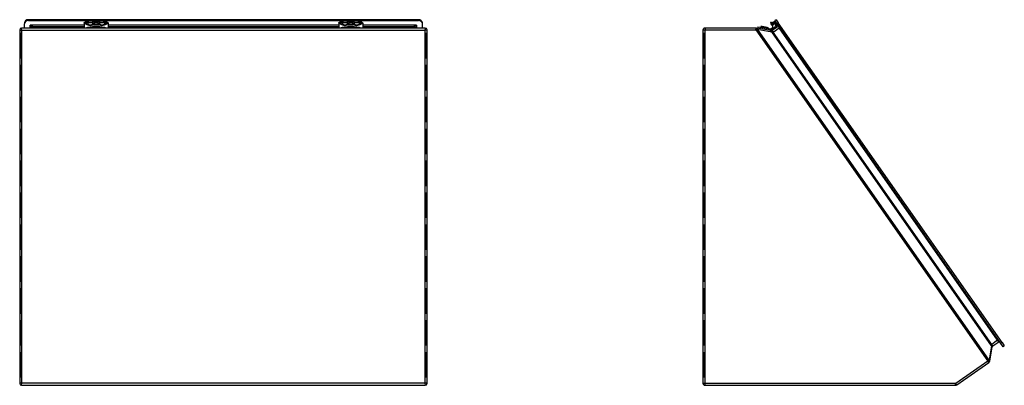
# Model space of a CAD drawing. Header units: inches. Extents: x 13 to 125, y 11 to 86.
# Tile 2 of 11: x 13 to 51, y 43 to 58. Entities that reach past the tile are written whole.
import ezdxf

# ---------------------------------------------------------------- set-up
doc = ezdxf.new("R2010")
doc.units = ezdxf.units.IN
doc.header["$MEASUREMENT"] = 0
doc.layers.add('Visible Edges(ANSI)', color=7, linetype='Continuous', lineweight=25)
doc.layers.add('Visible Tangent Edges(ANSI)', color=7, linetype='Continuous', lineweight=25)

msp = doc.modelspace()

# ---------------------------------------------------------------- linework, layer by layer
at = {"layer": 'Visible Edges(ANSI)'}
for p, q in [((12.99, 57.694), (12.99, 57.662)), ((12.99, 57.497), (12.99, 57.662)), ((28.463, 57.823), (13.148, 57.823)), ((13.148, 57.791), (28.463, 57.791)), ((15.333, 57.688), (15.439, 57.637)), ((15.333, 57.688), (15.333, 57.497)), ((15.407, 57.729), (15.478, 57.718)), ((15.521, 57.725), (15.435, 57.739)), ((15.439, 57.637), (15.478, 57.619)), ((15.726, 57.721), (15.884, 57.721)), ((15.868, 57.732), (15.742, 57.732)), ((16.175, 57.739), (16.089, 57.725)), ((16.133, 57.718), (16.204, 57.729)), ((16.133, 57.619), (16.171, 57.637)), ((16.171, 57.637), (16.278, 57.688)), ((16.278, 57.688), (16.278, 57.497)), ((25.333, 57.688), (25.439, 57.637)), ((25.333, 57.688), (25.333, 57.497)), ((25.407, 57.729), (25.478, 57.718)), ((25.521, 57.725), (25.435, 57.739)), ((25.439, 57.637), (25.478, 57.619)), ((25.726, 57.721), (25.884, 57.721)), ((25.868, 57.732), (25.742, 57.732)), ((26.175, 57.739), (26.089, 57.725)), ((26.133, 57.718), (26.204, 57.729)), ((26.133, 57.619), (26.171, 57.637)), ((26.171, 57.637), (26.278, 57.688)), ((26.278, 57.688), (26.278, 57.497)), ((28.62, 57.662), (28.62, 57.694)), ((28.62, 57.497), (28.62, 57.662)), ((42.329, 57.718), (42.294, 57.71)), ((42.329, 57.718), (42.387, 57.729)), ((42.35, 57.598), (42.33, 57.626)), ((42.379, 57.619), (42.35, 57.598)), ((42.379, 57.619), (42.405, 57.637)), ((42.434, 57.739), (42.387, 57.729)), ((42.405, 57.637), (42.479, 57.688)), ((42.507, 57.823), (42.462, 57.791)), ((42.553, 57.662), (42.462, 57.791)), ((42.479, 57.688), (42.513, 57.713)), ((42.507, 57.823), (42.598, 57.694)), ((51.337, 45.117), (42.553, 57.662)), ((51.382, 45.149), (42.598, 57.694)), ((12.805, 57.425), (12.805, 43.546)), ((12.83, 56.302), (12.83, 57.302)), ((12.83, 57.302), (12.83, 57.302)), ((12.83, 57.302), (12.83, 56.302)), ((28.733, 57.497), (12.877, 57.497)), ((13.25, 57.502), (13.25, 57.497)), ((15.703, 57.551), (15.706, 57.551)), ((15.703, 57.551), (15.703, 57.538)), ((15.706, 57.538), (15.706, 57.551)), ((15.905, 57.551), (15.905, 57.538)), ((15.905, 57.551), (15.907, 57.551)), ((15.907, 57.551), (15.907, 57.538)), ((25.703, 57.552), (25.706, 57.552)), ((25.703, 57.552), (25.703, 57.538)), ((25.706, 57.538), (25.706, 57.552)), ((25.905, 57.552), (25.905, 57.538)), ((25.905, 57.552), (25.907, 57.552)), ((25.907, 57.552), (25.907, 57.538)), ((28.36, 57.497), (28.36, 57.502)), ((28.78, 57.302), (28.78, 56.302)), ((28.78, 56.302), (28.78, 57.302)), ((28.797, 57.302), (28.797, 57.302)), ((28.805, 43.546), (28.805, 57.425)), ((39.636, 57.411), (39.636, 43.56)), ((39.661, 57.302), (39.661, 56.302)), ((39.661, 56.302), (39.661, 57.302)), ((39.661, 57.302), (39.661, 57.302)), ((41.712, 57.497), (39.722, 57.497)), ((41.728, 57.496), (41.727, 57.496)), ((41.728, 57.496), (41.741, 57.493)), ((42.314, 57.393), (41.741, 57.493)), ((41.794, 57.54), (41.784, 57.486)), ((41.794, 57.54), (42.259, 57.458)), ((41.917, 57.559), (41.914, 57.539)), ((41.914, 57.539), (41.954, 57.532)), ((41.957, 57.552), (41.917, 57.559)), ((41.957, 57.552), (41.95, 57.513)), ((41.956, 57.532), (41.96, 57.551)), ((41.956, 57.532), (42.152, 57.497)), ((41.957, 57.552), (41.96, 57.551)), ((42.156, 57.517), (41.96, 57.551)), ((42.156, 57.517), (42.152, 57.497)), ((42.159, 57.516), (42.152, 57.477)), ((42.155, 57.497), (42.195, 57.49)), ((42.156, 57.517), (42.159, 57.516)), ((42.198, 57.509), (42.159, 57.516)), ((42.198, 57.509), (42.195, 57.49)), ((42.285, 57.453), (42.259, 57.458)), ((42.34, 57.481), (42.308, 57.459)), ((42.327, 57.39), (42.314, 57.393)), ((42.372, 57.436), (42.34, 57.481)), ((42.34, 57.414), (42.372, 57.436)), ((42.586, 57.561), (42.35, 57.395)), ((12.813, 56.302), (12.813, 56.302)), ((28.78, 56.302), (28.78, 56.302)), ((39.654, 56.302), (39.653, 56.302)), ((12.83, 55.05), (12.83, 56.05)), ((12.83, 56.05), (12.83, 56.05)), ((12.83, 56.05), (12.83, 55.05)), ((28.78, 56.05), (28.78, 55.05)), ((28.78, 55.05), (28.78, 56.05)), ((28.78, 56.05), (28.78, 56.05)), ((39.661, 56.05), (39.661, 55.05)), ((39.661, 55.05), (39.661, 56.05)), ((39.661, 56.05), (39.661, 56.05)), ((12.83, 55.05), (12.83, 55.05)), ((28.78, 55.05), (28.78, 55.05)), ((39.661, 55.05), (39.661, 55.05)), ((12.83, 53.798), (12.83, 54.798)), ((12.83, 54.798), (12.83, 54.798)), ((12.83, 54.798), (12.83, 53.798)), ((28.78, 54.798), (28.78, 53.798)), ((28.78, 53.798), (28.78, 54.798)), ((28.78, 54.798), (28.78, 54.798)), ((39.661, 54.798), (39.661, 53.798)), ((39.661, 53.798), (39.661, 54.798)), ((39.661, 54.798), (39.661, 54.798)), ((12.83, 53.798), (12.83, 53.798)), ((28.78, 53.798), (28.78, 53.798)), ((39.661, 53.798), (39.661, 53.798)), ((12.83, 52.545), (12.83, 53.545)), ((12.83, 53.545), (12.83, 53.545)), ((12.83, 53.545), (12.83, 52.545)), ((28.78, 53.545), (28.78, 52.545)), ((28.78, 52.545), (28.78, 53.545)), ((28.78, 53.545), (28.78, 53.545)), ((39.661, 53.545), (39.661, 52.545)), ((39.661, 52.545), (39.661, 53.545)), ((39.661, 53.545), (39.661, 53.545)), ((12.83, 52.545), (12.83, 52.545)), ((12.83, 51.293), (12.83, 52.293)), ((12.83, 52.293), (12.83, 52.293)), ((12.83, 52.293), (12.83, 51.293)), ((28.78, 52.545), (28.78, 52.545)), ((28.78, 52.293), (28.78, 51.293)), ((28.78, 51.293), (28.78, 52.293)), ((28.78, 52.293), (28.78, 52.293)), ((39.661, 52.545), (39.661, 52.545)), ((39.661, 52.293), (39.661, 51.293)), ((39.661, 51.293), (39.661, 52.293)), ((39.661, 52.293), (39.661, 52.293)), ((12.83, 51.293), (12.83, 51.293)), ((28.78, 51.293), (28.78, 51.293)), ((39.661, 51.293), (39.661, 51.293)), ((12.83, 50.041), (12.83, 51.041)), ((12.83, 51.041), (12.83, 51.041)), ((12.83, 51.041), (12.83, 50.041)), ((28.78, 51.041), (28.78, 50.041)), ((28.78, 50.041), (28.78, 51.041)), ((28.78, 51.041), (28.78, 51.041)), ((39.661, 51.041), (39.661, 50.041)), ((39.661, 50.041), (39.661, 51.041)), ((39.661, 51.041), (39.661, 51.041)), ((12.83, 50.041), (12.83, 50.041)), ((28.78, 50.041), (28.78, 50.041)), ((39.661, 50.041), (39.661, 50.041)), ((12.83, 48.788), (12.83, 49.788)), ((12.83, 49.788), (12.83, 49.788)), ((12.83, 49.788), (12.83, 48.788)), ((28.78, 49.788), (28.78, 48.788)), ((28.78, 48.788), (28.78, 49.788)), ((28.78, 49.788), (28.78, 49.788)), ((39.661, 49.788), (39.661, 48.788)), ((39.661, 48.788), (39.661, 49.788)), ((39.661, 49.788), (39.661, 49.788)), ((12.83, 48.788), (12.83, 48.788)), ((28.78, 48.788), (28.78, 48.788)), ((39.661, 48.788), (39.661, 48.788)), ((12.83, 47.536), (12.83, 48.536)), ((12.83, 48.536), (12.83, 48.536)), ((12.83, 48.536), (12.83, 47.536)), ((28.78, 48.536), (28.78, 47.536)), ((28.78, 47.536), (28.78, 48.536)), ((28.78, 48.536), (28.78, 48.536)), ((39.661, 48.536), (39.661, 47.536)), ((39.661, 47.536), (39.661, 48.536)), ((39.661, 48.536), (39.661, 48.536)), ((12.83, 47.536), (12.83, 47.536)), ((12.83, 46.284), (12.83, 47.284)), ((12.83, 47.284), (12.83, 47.284)), ((12.83, 47.284), (12.83, 46.284)), ((28.78, 47.536), (28.78, 47.536)), ((28.78, 47.284), (28.78, 46.284)), ((28.78, 46.284), (28.78, 47.284)), ((28.78, 47.284), (28.78, 47.284)), ((39.661, 47.536), (39.661, 47.536)), ((39.661, 47.284), (39.661, 46.284)), ((39.661, 46.284), (39.661, 47.284)), ((39.661, 47.284), (39.661, 47.284)), ((12.83, 46.284), (12.83, 46.284)), ((12.83, 45.031), (12.83, 46.031)), ((12.83, 46.031), (12.83, 46.031)), ((12.83, 46.031), (12.83, 45.031)), ((28.78, 46.284), (28.78, 46.284)), ((28.78, 46.031), (28.78, 45.031)), ((28.78, 45.031), (28.78, 46.031)), ((28.78, 46.031), (28.78, 46.031)), ((39.661, 46.284), (39.661, 46.284)), ((39.661, 46.031), (39.661, 45.031)), ((39.661, 45.031), (39.661, 46.031)), ((39.661, 46.031), (39.661, 46.031)), ((12.83, 45.031), (12.83, 45.031)), ((28.78, 45.031), (28.78, 45.031)), ((39.661, 45.031), (39.661, 45.031)), ((50.903, 44.426), (51.002, 44.985)), ((51.002, 44.985), (51.004, 44.998)), ((51.017, 45.018), (51.253, 45.183)), ((51.427, 44.988), (51.337, 45.117)), ((51.382, 45.149), (51.472, 45.02)), ((51.427, 44.988), (51.472, 45.02)), ((12.83, 43.779), (12.83, 44.779)), ((12.83, 44.779), (12.83, 44.779)), ((12.83, 44.779), (12.83, 43.779)), ((28.78, 44.779), (28.78, 43.779)), ((28.78, 43.779), (28.78, 44.779)), ((28.78, 44.779), (28.78, 44.779)), ((39.661, 44.779), (39.661, 43.779)), ((39.661, 43.779), (39.661, 44.779)), ((39.661, 44.779), (39.661, 44.779)), ((49.61, 43.49), (50.86, 44.365)), ((50.868, 44.37), (50.86, 44.365)), ((12.83, 43.779), (12.83, 43.779)), ((28.78, 43.779), (28.78, 43.779)), ((39.661, 43.779), (39.661, 43.779)), ((12.877, 43.474), (28.733, 43.474)), ((39.722, 43.474), (49.561, 43.474))]:
    msp.add_line(p, q, dxfattribs=at)
for centre, radius, start, end in [((42.514, 57.755), 0.225, 191.4998, 215), ((12.877, 57.425), 0.072, 90, 180), ((28.733, 57.425), 0.072, 0, 90), ((41.712, 57.411), 0.086, 80, 90), ((42.291, 57.484), 0.086, 260, 305), ((42.291, 57.484), 0.031, 260, 305), ((42.332, 57.421), 0.031, 299.6304, 305), ((42.568, 57.586), 0.031, 305, 35), ((51.035, 44.993), 0.031, 125, 130.3696), ((51.271, 45.158), 0.031, 35, 125), ((50.819, 44.441), 0.086, 306.0779, 350), ((12.877, 43.546), 0.072, 180, 270), ((28.733, 43.546), 0.072, 270, 0), ((49.561, 43.56), 0.086, 270, 305)]:
    msp.add_arc(centre, radius, start, end, dxfattribs=at)
for centre, major_axis, ratio, start_param, end_param in [((13.148, 57.694), (-0.157, 0), 0.819152, 4.712389, 6.283185), ((13.148, 57.662), (-0.157, 0), 0.819152, 4.712389, 6.283185), ((15.576, 57.741), (0.153, 0), 0.199364, 4.014257, 5.415089), ((15.576, 57.686), (0.153, 0), 0.573576, 4.014257, 5.415089), ((15.584, 57.74), (-0.0984, 0), 0.199364, 0.872665, 2.317525), ((15.742, 57.706), (0.134, 0), 0.199364, 1.570796, 2.317525), ((15.726, 57.706), (-0.0787, 0), 0.199364, 4.712389, 5.415089), ((15.726, 57.584), (0.0787, 0), 0.573576, 1.898848, 2.273497), ((15.868, 57.706), (0.134, 0), 0.199364, 0.824068, 1.570796), ((15.884, 57.706), (-0.0787, 0), 0.199364, 4.009689, 4.712389), ((15.884, 57.584), (0.0787, 0), 0.573576, 0.868096, 1.242744), ((16.034, 57.741), (0.153, 0), 0.199364, 4.009689, 5.410521), ((16.034, 57.686), (0.153, 0), 0.573576, 4.009689, 5.410521), ((16.026, 57.74), (-0.0984, 0), 0.199364, 0.824068, 2.268928), ((25.576, 57.741), (0.153, 0), 0.199364, 4.014257, 5.415089), ((25.576, 57.686), (0.153, 0), 0.573576, 4.014257, 5.415089), ((25.584, 57.74), (-0.0984, 0), 0.199364, 0.872665, 2.317525), ((25.742, 57.706), (0.134, 0), 0.199364, 1.570796, 2.317525), ((25.726, 57.706), (-0.0787, 0), 0.199364, 4.712389, 5.415089), ((25.726, 57.584), (0.0787, 0), 0.573576, 1.898848, 2.273497), ((25.868, 57.706), (0.134, 0), 0.199364, 0.824068, 1.570796), ((25.884, 57.706), (-0.0787, 0), 0.199364, 4.009689, 4.712389), ((25.884, 57.584), (0.0787, 0), 0.573576, 0.868096, 1.242744), ((26.034, 57.741), (0.153, 0), 0.199364, 4.009689, 5.410521), ((26.034, 57.686), (0.153, 0), 0.573576, 4.009689, 5.410521), ((26.026, 57.74), (-0.0984, 0), 0.199364, 0.824068, 2.268928), ((28.463, 57.694), (0.157, 0), 0.819152, 0, 1.570796), ((28.463, 57.662), (0.157, 0), 0.819152, 0, 1.570796), ((15.805, 57.458), (-0.472, 0), 0.173648, 3.640143, 5.784635), ((15.805, 57.534), (-0.143, 0), 0.173648, 5.512224, 6.175444), ((15.805, 57.534), (0.143, 0), 0.173648, 0.799835, 2.341757), ((15.805, 57.534), (0.143, 0), 0.173648, 0.107741, 0.770961), ((25.805, 57.458), (-0.472, 0), 0.173648, 3.640143, 5.784635), ((25.805, 57.534), (-0.143, 0), 0.173648, 5.512224, 6.183575), ((25.805, 57.534), (0.143, 0), 0.173648, 0.799835, 2.341757), ((25.805, 57.534), (0.143, 0), 0.173648, 0.09961, 0.770961)]:
    msp.add_ellipse(centre, major_axis=major_axis, ratio=ratio, start_param=start_param, end_param=end_param, dxfattribs=at)
for points, knots in [([(15.333, 57.688), (15.335, 57.695), (15.338, 57.701), (15.343, 57.708), (15.344, 57.709), (15.346, 57.71)], [0, 0, 0, 0, 0.07827605, 0.07827605, 0.09746574, 0.09746574, 0.09746574, 0.09746574]), ([(15.346, 57.71), (15.351, 57.716), (15.358, 57.722), (15.373, 57.728), (15.38, 57.729), (15.393, 57.731), (15.4, 57.731), (15.407, 57.729)], [0, 0, 0, 0, 0.0940926, 0.0940926, 0.1556204, 0.1556204, 0.2180629, 0.2180629, 0.2180629, 0.2180629]), ([(15.397, 57.735), (15.396, 57.735), (15.394, 57.734), (15.391, 57.733), (15.39, 57.733), (15.387, 57.732), (15.385, 57.731), (15.382, 57.73), (15.38, 57.73), (15.376, 57.728), (15.374, 57.728), (15.373, 57.727)], [1.227126, 1.227126, 1.227126, 1.227126, 1.2580616, 1.2580616, 1.2889972, 1.2889972, 1.3199328, 1.3199328, 1.3508684, 1.3508684, 1.381804, 1.381804, 1.381804, 1.381804]), ([(15.435, 57.739), (15.427, 57.74), (15.418, 57.74), (15.405, 57.738), (15.401, 57.737), (15.397, 57.735)], [0, 0, 0, 0, 0.0875889, 0.0875889, 0.1357684, 0.1357684, 0.1357684, 0.1357684]), ([(16.213, 57.735), (16.21, 57.737), (16.206, 57.738), (16.193, 57.74), (16.184, 57.74), (16.175, 57.739)], [0.0360614, 0.0360614, 0.0360614, 0.0360614, 0.0738739, 0.0738739, 0.1442487, 0.1442487, 0.1442487, 0.1442487]), ([(16.204, 57.729), (16.217, 57.732), (16.229, 57.73), (16.25, 57.723), (16.259, 57.717), (16.265, 57.71)], [0, 0, 0, 0, 0.131248, 0.131248, 0.2609802, 0.2609802, 0.2609802, 0.2609802]), ([(16.238, 57.727), (16.236, 57.728), (16.234, 57.728), (16.23, 57.73), (16.229, 57.73), (16.225, 57.731), (16.224, 57.732), (16.221, 57.733), (16.219, 57.733), (16.216, 57.734), (16.215, 57.735), (16.213, 57.735)], [0.689079, 0.689079, 0.689079, 0.689079, 0.7200098, 0.7200098, 0.7509406, 0.7509406, 0.7818714, 0.7818714, 0.8128022, 0.8128022, 0.843733, 0.843733, 0.843733, 0.843733]), ([(16.265, 57.71), (16.266, 57.709), (16.267, 57.708), (16.272, 57.701), (16.275, 57.695), (16.278, 57.688)], [0.06426987, 0.06426987, 0.06426987, 0.06426987, 0.08345277, 0.08345277, 0.16170914, 0.16170914, 0.16170914, 0.16170914]), ([(25.333, 57.688), (25.335, 57.695), (25.338, 57.701), (25.343, 57.708), (25.344, 57.709), (25.346, 57.71)], [0, 0, 0, 0, 0.07827605, 0.07827605, 0.09746574, 0.09746574, 0.09746574, 0.09746574]), ([(25.346, 57.71), (25.351, 57.716), (25.358, 57.722), (25.373, 57.728), (25.38, 57.729), (25.393, 57.731), (25.4, 57.731), (25.407, 57.729)], [0, 0, 0, 0, 0.0940926, 0.0940926, 0.1556204, 0.1556204, 0.2180629, 0.2180629, 0.2180629, 0.2180629]), ([(25.397, 57.735), (25.396, 57.735), (25.394, 57.734), (25.391, 57.733), (25.39, 57.733), (25.387, 57.732), (25.385, 57.731), (25.382, 57.73), (25.38, 57.73), (25.376, 57.728), (25.374, 57.728), (25.373, 57.727)], [1.227126, 1.227126, 1.227126, 1.227126, 1.2580616, 1.2580616, 1.2889972, 1.2889972, 1.3199328, 1.3199328, 1.3508684, 1.3508684, 1.381804, 1.381804, 1.381804, 1.381804]), ([(25.435, 57.739), (25.427, 57.74), (25.418, 57.74), (25.405, 57.738), (25.401, 57.737), (25.397, 57.735)], [0, 0, 0, 0, 0.0875889, 0.0875889, 0.1357684, 0.1357684, 0.1357684, 0.1357684]), ([(26.213, 57.735), (26.21, 57.737), (26.206, 57.738), (26.193, 57.74), (26.184, 57.74), (26.175, 57.739)], [0.0360614, 0.0360614, 0.0360614, 0.0360614, 0.0738739, 0.0738739, 0.1442487, 0.1442487, 0.1442487, 0.1442487]), ([(26.204, 57.729), (26.217, 57.732), (26.229, 57.73), (26.25, 57.723), (26.259, 57.717), (26.265, 57.71)], [0, 0, 0, 0, 0.131248, 0.131248, 0.2609802, 0.2609802, 0.2609802, 0.2609802]), ([(26.238, 57.727), (26.236, 57.728), (26.234, 57.728), (26.23, 57.73), (26.229, 57.73), (26.225, 57.731), (26.224, 57.732), (26.221, 57.733), (26.219, 57.733), (26.216, 57.734), (26.215, 57.735), (26.213, 57.735)], [0.689079, 0.689079, 0.689079, 0.689079, 0.7200098, 0.7200098, 0.7509406, 0.7509406, 0.7818714, 0.7818714, 0.8128022, 0.8128022, 0.843733, 0.843733, 0.843733, 0.843733]), ([(26.265, 57.71), (26.266, 57.709), (26.267, 57.708), (26.272, 57.701), (26.275, 57.695), (26.278, 57.688)], [0.06426987, 0.06426987, 0.06426987, 0.06426987, 0.08345277, 0.08345277, 0.16170914, 0.16170914, 0.16170914, 0.16170914]), ([(42.479, 57.688), (42.479, 57.688), (42.479, 57.688), (42.479, 57.688), (42.479, 57.688), (42.479, 57.687), (42.479, 57.687), (42.483, 57.673), (42.487, 57.656), (42.488, 57.639), (42.49, 57.622), (42.488, 57.606), (42.485, 57.592), (42.478, 57.562), (42.463, 57.537), (42.445, 57.52), (42.435, 57.511), (42.425, 57.504), (42.415, 57.499), (42.404, 57.494), (42.394, 57.49), (42.383, 57.489), (42.378, 57.488), (42.374, 57.487), (42.369, 57.486), (42.359, 57.484), (42.35, 57.483), (42.34, 57.481)], [0, 0, 0, 0, 0.001818, 0.001818, 0.001818, 0.006426, 0.006426, 0.006426, 0.142838, 0.142838, 0.142838, 0.275958, 0.275958, 0.275958, 0.549189, 0.549189, 0.549189, 0.687473, 0.687473, 0.687473, 0.822419, 0.822419, 0.822419, 0.881613, 0.881613, 0.881613, 1, 1, 1, 1]), ([(42.387, 57.729), (42.398, 57.732), (42.409, 57.73), (42.43, 57.723), (42.44, 57.717), (42.45, 57.71)], [0, 0, 0, 0, 0.131248, 0.131248, 0.2609802, 0.2609802, 0.2609802, 0.2609802]), ([(42.48, 57.731), (42.472, 57.734), (42.465, 57.737), (42.449, 57.74), (42.441, 57.74), (42.434, 57.739)], [0, 0, 0, 0, 0.0738739, 0.0738739, 0.1442487, 0.1442487, 0.1442487, 0.1442487]), ([(42.45, 57.71), (42.452, 57.709), (42.454, 57.708), (42.464, 57.701), (42.471, 57.695), (42.479, 57.688)], [0.06426987, 0.06426987, 0.06426987, 0.06426987, 0.08345277, 0.08345277, 0.16170914, 0.16170914, 0.16170914, 0.16170914]), ([(42.513, 57.713), (42.513, 57.712), (42.513, 57.712), (42.513, 57.712), (42.513, 57.712), (42.514, 57.711), (42.514, 57.711), (42.519, 57.695), (42.526, 57.676), (42.529, 57.655), (42.533, 57.635), (42.533, 57.614), (42.531, 57.596), (42.526, 57.559), (42.511, 57.525), (42.489, 57.499), (42.484, 57.493), (42.479, 57.487), (42.473, 57.482)], [0, 0, 0, 0, 0.0018185, 0.0018185, 0.0018185, 0.0064256, 0.0064256, 0.0064256, 0.142838, 0.142838, 0.142838, 0.2759582, 0.2759582, 0.2759582, 0.5491887, 0.5491887, 0.5491887, 0.6145309, 0.6145309, 0.6145309, 0.6145309]), ([(42.513, 57.713), (42.504, 57.719), (42.495, 57.724), (42.484, 57.73), (42.482, 57.73), (42.48, 57.731)], [0, 0, 0, 0, 0.0901918, 0.0901918, 0.1097252, 0.1097252, 0.1097252, 0.1097252]), ([(39.722, 57.497), (39.716, 57.497), (39.71, 57.497), (39.694, 57.493), (39.686, 57.49), (39.67, 57.48), (39.663, 57.474), (39.65, 57.46), (39.645, 57.451), (39.638, 57.432), (39.636, 57.422), (39.636, 57.411)], [-0.06727535, -0.06727535, -0.06727535, -0.06727535, -0.05973193, -0.05973193, -0.04766247, -0.04766247, -0.03401046, -0.03401046, -0.01788406, -0.01788406, 0.00037714, 0.00037714, 0.00037714, 0.00037714]), ([(42.348, 57.394), (42.344, 57.392), (42.341, 57.391), (42.334, 57.39), (42.33, 57.39), (42.327, 57.39)], [0, 0, 0, 0, 0.0966261, 0.0966261, 0.1912155, 0.1912155, 0.1912155, 0.1912155]), ([(42.34, 57.481), (42.34, 57.481), (42.34, 57.481), (42.34, 57.481), (42.34, 57.481), (42.34, 57.481), (42.34, 57.481), (42.341, 57.481), (42.341, 57.481), (42.341, 57.482), (42.342, 57.483), (42.345, 57.487), (42.348, 57.49), (42.354, 57.497), (42.358, 57.501), (42.366, 57.51), (42.37, 57.516), (42.376, 57.527), (42.379, 57.534), (42.381, 57.548), (42.381, 57.554), (42.379, 57.567), (42.376, 57.574), (42.371, 57.582), (42.369, 57.585), (42.361, 57.591), (42.356, 57.594), (42.35, 57.598), (42.35, 57.598), (42.35, 57.598)], [0, 0, 0, 0, 0.0000244, 0.0000244, 0.0002197, 0.0002197, 0.001001, 0.001001, 0.0025635, 0.0025635, 0.0088135, 0.0088135, 0.0405291, 0.0405291, 0.0828331, 0.0828331, 0.1332183, 0.1332183, 0.1865912, 0.1865912, 0.2372244, 0.2372244, 0.2881546, 0.2881546, 0.3136302, 0.3136302, 0.3637363, 0.3637363, 0.3649961, 0.3649961, 0.3649961, 0.3649961]), ([(42.434, 57.454), (42.428, 57.451), (42.422, 57.449), (42.415, 57.447), (42.41, 57.445), (42.404, 57.443), (42.4, 57.442), (42.39, 57.44), (42.381, 57.438), (42.372, 57.436)], [0.7538296, 0.7538296, 0.7538296, 0.7538296, 0.8224191, 0.8224191, 0.8224191, 0.8816128, 0.8816128, 0.8816128, 1, 1, 1, 1]), ([(51.004, 44.998), (51.004, 44.999), (51.004, 45), (51.005, 45.002), (51.006, 45.005), (51.008, 45.008), (51.009, 45.01), (51.011, 45.012), (51.012, 45.013), (51.013, 45.015), (51.014, 45.016), (51.015, 45.016)], [0, 0, 0, 0, 0.0228352, 0.0228352, 0.0844939, 0.0844939, 0.1319236, 0.1319236, 0.168408, 0.168408, 0.1912107, 0.1912107, 0.1912107, 0.1912107]), ([(50.868, 44.37), (50.868, 44.371), (50.868, 44.371), (50.869, 44.371), (50.869, 44.371), (50.869, 44.371)], [-0.0009338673, -0.0009338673, -0.0009338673, -0.0009338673, -0.0004669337, -0.0004669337, 0, 0, 0, 0]), ([(39.636, 43.56), (39.636, 43.55), (39.638, 43.539), (39.645, 43.52), (39.65, 43.512), (39.663, 43.497), (39.67, 43.491), (39.686, 43.482), (39.694, 43.478), (39.71, 43.475), (39.716, 43.474), (39.722, 43.474)], [-0.00037714, -0.00037714, -0.00037714, -0.00037714, 0.01788407, 0.01788407, 0.03401046, 0.03401046, 0.04766247, 0.04766247, 0.05973193, 0.05973193, 0.06727535, 0.06727535, 0.06727535, 0.06727535])]:
    msp.add_open_spline(points, degree=3, knots=knots, dxfattribs=at)
at = {"layer": 'Visible Tangent Edges(ANSI)'}
for p, q in [((13.148, 57.791), (13.148, 57.823)), ((15.346, 57.71), (15.478, 57.647)), ((15.478, 57.718), (15.478, 57.647)), ((15.478, 57.619), (15.478, 57.647)), ((15.675, 57.647), (15.675, 57.718)), ((15.675, 57.647), (15.675, 57.619)), ((15.726, 57.721), (15.726, 57.658)), ((15.726, 57.63), (15.726, 57.658)), ((15.726, 57.658), (15.884, 57.658)), ((15.726, 57.63), (15.884, 57.63)), ((15.884, 57.658), (15.884, 57.721)), ((15.884, 57.658), (15.884, 57.63)), ((15.935, 57.718), (15.935, 57.647)), ((15.935, 57.619), (15.935, 57.647)), ((16.133, 57.718), (16.133, 57.647)), ((16.133, 57.647), (16.265, 57.71)), ((16.133, 57.619), (16.133, 57.647)), ((25.346, 57.71), (25.478, 57.647)), ((25.478, 57.718), (25.478, 57.647)), ((25.478, 57.619), (25.478, 57.647)), ((25.675, 57.647), (25.675, 57.718)), ((25.675, 57.647), (25.675, 57.619)), ((25.726, 57.721), (25.726, 57.658)), ((25.726, 57.63), (25.726, 57.658)), ((25.726, 57.658), (25.884, 57.658)), ((25.726, 57.63), (25.884, 57.63)), ((25.884, 57.658), (25.884, 57.721)), ((25.884, 57.658), (25.884, 57.63)), ((25.935, 57.718), (25.935, 57.647)), ((25.935, 57.619), (25.935, 57.647)), ((26.133, 57.718), (26.133, 57.647)), ((26.133, 57.647), (26.265, 57.71)), ((26.133, 57.619), (26.133, 57.647)), ((28.463, 57.823), (28.463, 57.791)), ((42.359, 57.647), (42.33, 57.626)), ((42.359, 57.647), (42.45, 57.71)), ((42.379, 57.619), (42.359, 57.647)), ((42.553, 57.662), (42.598, 57.694)), ((12.891, 57.411), (12.877, 57.497)), ((12.891, 43.56), (12.891, 57.411)), ((12.891, 57.411), (28.719, 57.411)), ((13.219, 57.497), (13.219, 57.604)), ((15.333, 57.604), (13.219, 57.604)), ((13.322, 57.497), (13.322, 57.561)), ((13.322, 57.561), (15.333, 57.561)), ((25.333, 57.604), (16.278, 57.604)), ((16.278, 57.561), (25.333, 57.561)), ((28.391, 57.604), (26.278, 57.604)), ((26.278, 57.561), (28.288, 57.561)), ((28.288, 57.561), (28.288, 57.497)), ((28.391, 57.604), (28.391, 57.497)), ((28.719, 57.411), (28.805, 57.425)), ((28.719, 57.411), (28.719, 43.56)), ((39.722, 57.497), (39.722, 57.425)), ((39.722, 57.425), (41.712, 57.425)), ((39.722, 43.546), (39.722, 57.425)), ((41.712, 57.497), (41.712, 57.425)), ((41.727, 57.496), (41.715, 57.425)), ((41.715, 57.425), (41.728, 57.496)), ((41.771, 57.452), (41.715, 57.425)), ((41.715, 57.425), (41.715, 57.425)), ((41.715, 57.425), (50.819, 44.424)), ((41.771, 57.452), (42.343, 57.351)), ((41.771, 57.452), (50.868, 44.459)), ((42.249, 57.404), (42.259, 57.458)), ((42.276, 57.399), (42.285, 57.453)), ((42.34, 57.414), (42.308, 57.459)), ((42.343, 57.351), (42.351, 57.345)), ((50.973, 45.026), (42.343, 57.351)), ((42.348, 57.394), (42.383, 57.331)), ((42.35, 57.395), (42.391, 57.336)), ((42.383, 57.331), (50.968, 45.071)), ((42.391, 57.336), (42.627, 57.502)), ((42.586, 57.561), (42.627, 57.502)), ((51.211, 45.242), (42.627, 57.502)), ((51.211, 45.242), (50.976, 45.077)), ((51.253, 45.183), (51.211, 45.242)), ((50.973, 45.026), (50.874, 44.468)), ((51.015, 45.016), (50.968, 45.071)), ((50.969, 45.036), (50.973, 45.026)), ((51.017, 45.018), (50.976, 45.077)), ((51.382, 45.149), (51.337, 45.117)), ((50.819, 44.424), (49.569, 43.549)), ((50.819, 44.424), (50.867, 44.458)), ((50.86, 44.365), (50.819, 44.424)), ((12.877, 43.474), (12.891, 43.56)), ((28.719, 43.56), (12.891, 43.56)), ((28.719, 43.56), (28.733, 43.474)), ((39.722, 43.474), (39.722, 43.546)), ((49.561, 43.546), (39.722, 43.546)), ((49.561, 43.474), (49.561, 43.546)), ((49.61, 43.49), (49.569, 43.549))]:
    msp.add_line(p, q, dxfattribs=at)
for centre, radius, start, end in [((42.514, 57.755), 0.189, 191.4998, 215), ((41.712, 57.411), 0.014, 80, 90), ((42.332, 57.421), 0.103, 299.6304, 305), ((51.035, 44.993), 0.103, 125, 130.3696), ((50.86, 44.47), 0.014, 306.0779, 350), ((49.561, 43.56), 0.014, 270, 305)]:
    msp.add_arc(centre, radius, start, end, dxfattribs=at)
for centre, major_axis, ratio, start_param, end_param in [((15.576, 57.714), (0.153, 0), 0.573576, 4.014257, 5.415089), ((15.726, 57.613), (-0.0787, 0), 0.573576, 4.712389, 5.415089), ((15.726, 57.584), (0.0787, 0), 0.573576, 1.570796, 1.898848), ((15.884, 57.613), (-0.0787, 0), 0.573576, 4.009689, 4.712389), ((15.884, 57.584), (0.0787, 0), 0.573576, 1.242744, 1.570796), ((16.034, 57.714), (0.153, 0), 0.573576, 4.009689, 5.410521), ((25.576, 57.714), (0.153, 0), 0.573576, 4.014257, 5.415089), ((25.726, 57.613), (-0.0787, 0), 0.573576, 4.712389, 5.415089), ((25.726, 57.584), (0.0787, 0), 0.573576, 1.570796, 1.898848), ((25.884, 57.613), (-0.0787, 0), 0.573576, 4.009689, 4.712389), ((25.884, 57.584), (0.0787, 0), 0.573576, 1.242744, 1.570796), ((26.034, 57.714), (0.153, 0), 0.573576, 4.009689, 5.410521), ((13.219, 57.586), (0.0305, -0.0862), 0.065937, 0.184397, 1.755193), ((13.219, 57.586), (0.103, -0.026), 0.16247, 0.041188, 1.611984), ((13.322, 57.502), (-0.072, 0), 0.819152, 4.712389, 6.283185), ((28.391, 57.586), (-0.103, -0.026), 0.16247, 4.671201, 6.241997), ((28.288, 57.502), (0.072, 0), 0.819152, 0, 1.570796), ((28.391, 57.586), (-0.0305, -0.0862), 0.065937, 4.527992, 6.098789), ((41.729, 57.423), (0.0125, 0.0709), 0.57735, 5.235988, 6.283185), ((42.301, 57.322), (0.0125, 0.0709), 0.57735, 5.235988, 6.283185), ((42.314, 57.319), (0.0125, 0.0709), 0.4815, 5.161128, 6.283185), ((42.568, 57.586), (0.0591, -0.0844), 0.300971, 0, 1.570796), ((51.271, 45.158), (-0.0591, 0.0844), 0.300971, 4.712389, 6.283185), ((50.933, 45.01), (0.0709, -0.0125), 0.4815, 0, 1.122058), ((50.931, 44.997), (0.0709, -0.0125), 0.57735, 0, 1.047198), ((50.832, 44.438), (0.0709, -0.0125), 0.57735, 0, 1.047198), ((50.827, 44.429), (0.0413, -0.059), 0.688296, 0, 1.570796), ((50.827, 44.43), (0.0424, -0.0582), 0.707044, 0, 1.557495)]:
    msp.add_ellipse(centre, major_axis=major_axis, ratio=ratio, start_param=start_param, end_param=end_param, dxfattribs=at)
for points, knots in [([(15.407, 57.729), (15.416, 57.732), (15.425, 57.735), (15.434, 57.738), (15.435, 57.739), (15.435, 57.739), (15.435, 57.739)], [-1.3971658, -1.3971658, -1.3971658, -1.3971658, -1.2619965, -1.2619965, -1.2619965, -1.255806, -1.255806, -1.255806, -1.255806]), ([(16.175, 57.739), (16.176, 57.738), (16.178, 57.738), (16.179, 57.737), (16.187, 57.735), (16.195, 57.732), (16.204, 57.729)], [-0.8150759, -0.8150759, -0.8150759, -0.8150759, -0.7914511, -0.7914511, -0.7914511, -0.6737153, -0.6737153, -0.6737153, -0.6737153]), ([(25.407, 57.729), (25.416, 57.732), (25.425, 57.735), (25.434, 57.738), (25.435, 57.739), (25.435, 57.739), (25.435, 57.739)], [-1.3971658, -1.3971658, -1.3971658, -1.3971658, -1.2619965, -1.2619965, -1.2619965, -1.255806, -1.255806, -1.255806, -1.255806]), ([(26.175, 57.739), (26.176, 57.738), (26.178, 57.738), (26.179, 57.737), (26.187, 57.735), (26.195, 57.732), (26.204, 57.729)], [-0.8150759, -0.8150759, -0.8150759, -0.8150759, -0.7914511, -0.7914511, -0.7914511, -0.6737153, -0.6737153, -0.6737153, -0.6737153]), ([(12.805, 57.425), (12.805, 57.425), (12.806, 57.425), (12.809, 57.425), (12.813, 57.424), (12.822, 57.423), (12.828, 57.422), (12.843, 57.419), (12.851, 57.418), (12.87, 57.415), (12.881, 57.413), (12.891, 57.411)], [-0.06727535, -0.06727535, -0.06727535, -0.06727535, -0.05973193, -0.05973193, -0.04766247, -0.04766247, -0.03401046, -0.03401046, -0.01788407, -0.01788407, 0.00037714, 0.00037714, 0.00037714, 0.00037714]), ([(28.733, 57.497), (28.733, 57.497), (28.733, 57.497), (28.732, 57.493), (28.732, 57.49), (28.73, 57.48), (28.729, 57.474), (28.727, 57.46), (28.726, 57.451), (28.723, 57.432), (28.721, 57.422), (28.719, 57.411)], [-0.06727535, -0.06727535, -0.06727535, -0.06727535, -0.05973193, -0.05973193, -0.04766247, -0.04766247, -0.03401046, -0.03401046, -0.01788406, -0.01788406, 0.00037714, 0.00037714, 0.00037714, 0.00037714]), ([(39.636, 57.411), (39.636, 57.413), (39.638, 57.415), (39.645, 57.418), (39.65, 57.419), (39.663, 57.422), (39.67, 57.423), (39.686, 57.424), (39.694, 57.425), (39.71, 57.425), (39.716, 57.425), (39.722, 57.425)], [-0.00037714, -0.00037714, -0.00037714, -0.00037714, 0.01788406, 0.01788406, 0.03401046, 0.03401046, 0.04766247, 0.04766247, 0.05973193, 0.05973193, 0.06727535, 0.06727535, 0.06727535, 0.06727535]), ([(42.351, 57.345), (42.357, 57.34), (42.363, 57.336), (42.374, 57.331), (42.379, 57.33), (42.383, 57.331)], [-0.1912155, -0.1912155, -0.1912155, -0.1912155, -0.0966261, -0.0966261, 0, 0, 0, 0]), ([(50.968, 45.071), (50.967, 45.07), (50.967, 45.069), (50.966, 45.067), (50.965, 45.065), (50.965, 45.061), (50.965, 45.058), (50.965, 45.051), (50.966, 45.046), (50.968, 45.039), (50.969, 45.038), (50.969, 45.036)], [-0.1912107, -0.1912107, -0.1912107, -0.1912107, -0.168408, -0.168408, -0.1319236, -0.1319236, -0.0844939, -0.0844939, -0.0228352, -0.0228352, 0, 0, 0, 0]), ([(50.868, 44.459), (50.868, 44.459), (50.868, 44.458), (50.868, 44.458), (50.867, 44.458), (50.867, 44.458)], [0, 0, 0, 0, 0.0004669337, 0.0004669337, 0.0009338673, 0.0009338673, 0.0009338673, 0.0009338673]), ([(12.891, 43.56), (12.883, 43.559), (12.876, 43.558), (12.861, 43.555), (12.853, 43.554), (12.84, 43.552), (12.834, 43.551), (12.825, 43.549), (12.822, 43.549), (12.816, 43.548), (12.813, 43.547), (12.808, 43.547), (12.807, 43.546), (12.805, 43.546), (12.805, 43.546), (12.805, 43.546)], [-0.06765249, -0.06765249, -0.06765249, -0.06765249, -0.05403507, -0.05403507, -0.04079362, -0.04079362, -0.02879281, -0.02879281, -0.021179, -0.021179, -0.01280919, -0.01280919, -0.00492661, -0.00492661, 0, 0, 0, 0]), ([(28.805, 43.546), (28.805, 43.546), (28.804, 43.546), (28.801, 43.547), (28.798, 43.547), (28.788, 43.549), (28.782, 43.55), (28.768, 43.552), (28.759, 43.554), (28.74, 43.557), (28.73, 43.558), (28.719, 43.56)], [-0.06727535, -0.06727535, -0.06727535, -0.06727535, -0.05973193, -0.05973193, -0.04766247, -0.04766247, -0.03401046, -0.03401046, -0.01788407, -0.01788407, 0.00037714, 0.00037714, 0.00037714, 0.00037714]), ([(39.722, 43.546), (39.716, 43.546), (39.71, 43.546), (39.694, 43.547), (39.686, 43.547), (39.67, 43.549), (39.663, 43.55), (39.65, 43.552), (39.645, 43.554), (39.638, 43.557), (39.636, 43.558), (39.636, 43.56)], [-0.06727535, -0.06727535, -0.06727535, -0.06727535, -0.05973193, -0.05973193, -0.04766247, -0.04766247, -0.03401046, -0.03401046, -0.01788407, -0.01788407, 0.00037714, 0.00037714, 0.00037714, 0.00037714])]:
    msp.add_open_spline(points, degree=3, knots=knots, dxfattribs=at)

doc.saveas('drawing.dxf')
